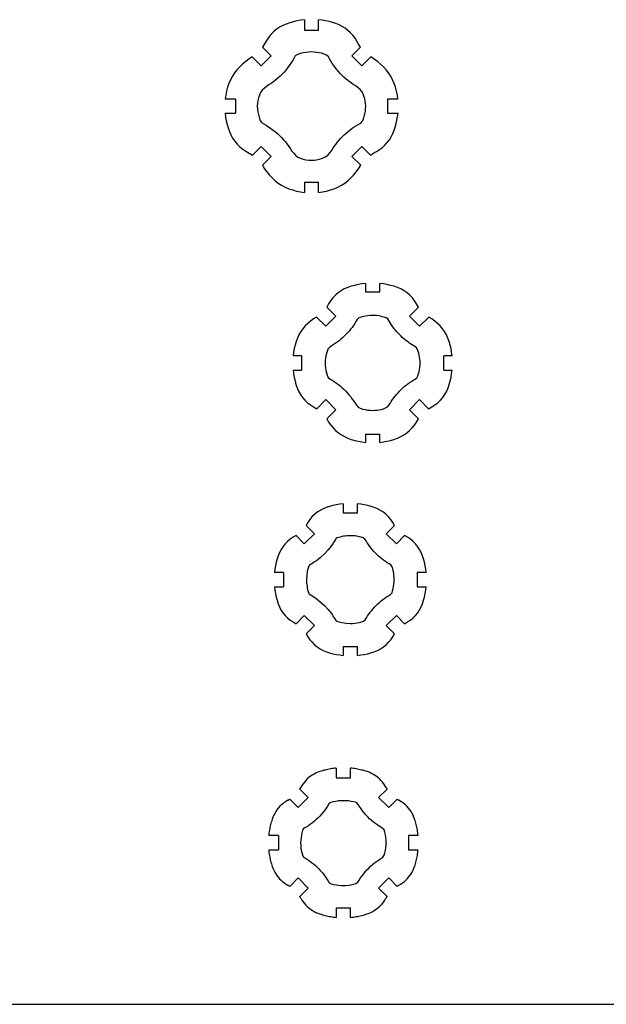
# Model space of a CAD drawing. Extents: x -203 to 90, y -279 to 286.
# Tile 3 of 7: x -57 to 17, y -279 to -156. Entities that reach past the tile are written whole.
import ezdxf

# ---------------------------------------------------------------- set-up
doc = ezdxf.new("R2010")
doc.units = 0
doc.header["$MEASUREMENT"] = 0
doc.layers.get('0').update_dxf_attribs({"linetype": 'CONTINUOUS'})

msp = doc.modelspace()

# ---------------------------------------------------------------- linework, layer by layer
for p, q in [((-24.33, -157.32), (-24.72, -157.58)), ((-23.92, -157.09), (-24.33, -157.32)), ((-23.49, -156.91), (-23.92, -157.09)), ((-23.04, -156.75), (-23.49, -156.91)), ((-22.59, -156.62), (-23.04, -156.75)), ((-22.13, -156.51), (-22.59, -156.62)), ((-21.67, -156.43), (-22.13, -156.51)), ((-21.21, -156.37), (-21.67, -156.43)), ((-21.21, -156.37), (-21.21, -157.68)), ((-18.99, -156.42), (-19.43, -156.37)), ((-19.43, -157.68), (-19.43, -156.37)), ((-18.56, -156.5), (-18.99, -156.42)), ((-18.13, -156.6), (-18.56, -156.5)), ((-17.71, -156.72), (-18.13, -156.6)), ((-17.29, -156.85), (-17.71, -156.72)), ((-16.88, -157.02), (-17.29, -156.85)), ((-16.49, -157.21), (-16.88, -157.02)), ((-16.12, -157.44), (-16.49, -157.21)), ((-15.76, -157.7), (-16.12, -157.44)), ((-25.71, -158.58), (-25.96, -158.98)), ((-25.41, -158.22), (-25.71, -158.58)), ((-25.08, -157.88), (-25.41, -158.22)), ((-24.72, -157.58), (-25.08, -157.88)), ((-21.21, -157.68), (-19.43, -157.68)), ((-15.44, -157.99), (-15.76, -157.7)), ((-15.14, -158.31), (-15.44, -157.99)), ((-14.87, -158.66), (-15.14, -158.31)), ((-14.64, -159.03), (-14.87, -158.66)), ((-26.19, -159.39), (-26.44, -159.79)), ((-25.34, -160.88), (-26.44, -159.79)), ((-25.96, -158.98), (-26.19, -159.39)), ((-14.19, -159.79), (-15.29, -160.88)), ((-14.43, -159.42), (-14.64, -159.03)), ((-14.19, -159.79), (-14.43, -159.42)), ((-27.72, -161.02), (-28.14, -161.3)), ((-27.72, -161.02), (-26.6, -162.14)), ((-26.6, -162.14), (-25.34, -160.88)), ((-22.54, -161.2), (-22.71, -161.51)), ((-22.35, -160.9), (-22.54, -161.2)), ((-22.05, -160.72), (-22.35, -160.9)), ((-21.71, -160.61), (-22.05, -160.72)), ((-21.37, -160.52), (-21.71, -160.61)), ((-21.02, -160.45), (-21.37, -160.52)), ((-20.67, -160.41), (-21.02, -160.45)), ((-20.32, -160.4), (-20.67, -160.41)), ((-20, -160.41), (-20.32, -160.4)), ((-19.68, -160.45), (-20, -160.41)), ((-19.36, -160.5), (-19.68, -160.45)), ((-19.05, -160.57), (-19.36, -160.5)), ((-18.74, -160.67), (-19.05, -160.57)), ((-18.45, -160.79), (-18.74, -160.67)), ((-18.21, -161), (-18.45, -160.79)), ((-18.05, -161.27), (-18.21, -161)), ((-15.29, -160.88), (-14.03, -162.14)), ((-14.03, -162.14), (-12.91, -161.02)), ((-12.49, -161.3), (-12.91, -161.02)), ((-29.29, -162.26), (-29.64, -162.62)), ((-28.92, -161.92), (-29.29, -162.26)), ((-28.54, -161.59), (-28.92, -161.92)), ((-28.14, -161.3), (-28.54, -161.59)), ((-23.3, -162.39), (-23.52, -162.67)), ((-23.1, -162.1), (-23.3, -162.39)), ((-22.9, -161.81), (-23.1, -162.1)), ((-22.71, -161.51), (-22.9, -161.81)), ((-17.89, -161.55), (-18.05, -161.27)), ((-17.72, -161.83), (-17.89, -161.55)), ((-17.54, -162.09), (-17.72, -161.83)), ((-17.36, -162.35), (-17.54, -162.09)), ((-17.16, -162.61), (-17.36, -162.35)), ((-12.09, -161.59), (-12.49, -161.3)), ((-11.71, -161.92), (-12.09, -161.59)), ((-11.34, -162.26), (-11.71, -161.92)), ((-11, -162.62), (-11.34, -162.26)), ((-30.21, -163.43), (-30.44, -163.88)), ((-29.95, -163.01), (-30.21, -163.43)), ((-29.64, -162.62), (-29.95, -163.01)), ((-24.51, -163.68), (-24.78, -163.9)), ((-24.25, -163.44), (-24.51, -163.68)), ((-24, -163.19), (-24.25, -163.44)), ((-23.75, -162.93), (-24, -163.19)), ((-23.52, -162.67), (-23.75, -162.93)), ((-16.95, -162.85), (-17.16, -162.61)), ((-16.73, -163.09), (-16.95, -162.85)), ((-16.51, -163.32), (-16.73, -163.09)), ((-16.28, -163.54), (-16.51, -163.32)), ((-16.04, -163.75), (-16.28, -163.54)), ((-10.68, -163.01), (-11, -162.62)), ((-10.42, -163.43), (-10.68, -163.01)), ((-10.19, -163.88), (-10.42, -163.43)), ((-30.8, -164.81), (-30.94, -165.3)), ((-30.63, -164.34), (-30.8, -164.81)), ((-30.44, -163.88), (-30.63, -164.34)), ((-25.94, -164.72), (-26.21, -164.94)), ((-25.64, -164.52), (-25.94, -164.72)), ((-25.35, -164.33), (-25.64, -164.52)), ((-25.06, -164.12), (-25.35, -164.33)), ((-24.78, -163.9), (-25.06, -164.12)), ((-15.79, -163.95), (-16.04, -163.75)), ((-15.54, -164.15), (-15.79, -163.95)), ((-15.27, -164.33), (-15.54, -164.15)), ((-15.01, -164.51), (-15.27, -164.33)), ((-14.74, -164.69), (-15.01, -164.51)), ((-14.49, -164.89), (-14.74, -164.69)), ((-14.25, -165.1), (-14.49, -164.89)), ((-10, -164.34), (-10.19, -163.88)), ((-9.83, -164.81), (-10, -164.34)), ((-9.69, -165.3), (-9.83, -164.81)), ((-31.04, -165.78), (-31.12, -166.28)), ((-30.94, -165.3), (-31.04, -165.78)), ((-26.94, -166.13), (-27.02, -166.47)), ((-26.82, -165.79), (-26.94, -166.13)), ((-26.68, -165.47), (-26.82, -165.79)), ((-26.47, -165.19), (-26.68, -165.47)), ((-26.21, -164.94), (-26.47, -165.19)), ((-14.03, -165.33), (-14.25, -165.1)), ((-13.88, -165.62), (-14.03, -165.33)), ((-13.76, -165.92), (-13.88, -165.62)), ((-13.67, -166.22), (-13.76, -165.92)), ((-9.59, -165.78), (-9.69, -165.3)), ((-9.52, -166.28), (-9.59, -165.78)), ((-29.8, -166.28), (-31.12, -166.28)), ((-29.8, -166.28), (-29.8, -168.06)), ((-27.07, -166.82), (-27.09, -167.17)), ((-27.09, -167.17), (-27.07, -167.53)), ((-27.02, -166.47), (-27.07, -166.82)), ((-13.6, -166.53), (-13.67, -166.22)), ((-13.56, -166.85), (-13.6, -166.53)), ((-13.55, -167.17), (-13.56, -166.85)), ((-13.56, -167.49), (-13.55, -167.17)), ((-10.83, -166.28), (-10.83, -168.06)), ((-9.52, -166.28), (-10.83, -166.28)), ((-31.12, -168.06), (-31.06, -168.53)), ((-31.12, -168.06), (-29.8, -168.06)), ((-31.06, -168.53), (-30.97, -168.99)), ((-27.07, -167.53), (-27.03, -167.88)), ((-27.03, -167.88), (-26.96, -168.22)), ((-26.96, -168.22), (-26.87, -168.57)), ((-26.87, -168.57), (-26.76, -168.9)), ((-13.82, -168.74), (-13.72, -168.44)), ((-13.72, -168.44), (-13.65, -168.13)), ((-13.65, -168.13), (-13.59, -167.81)), ((-13.59, -167.81), (-13.56, -167.49)), ((-10.83, -168.06), (-9.51, -168.06)), ((-9.65, -168.93), (-9.57, -168.5)), ((-9.57, -168.5), (-9.51, -168.06)), ((-30.97, -168.99), (-30.86, -169.45)), ((-30.86, -169.45), (-30.73, -169.9)), ((-26.76, -168.9), (-26.58, -169.2)), ((-26.58, -169.2), (-26.29, -169.4)), ((-26.29, -169.4), (-25.98, -169.57)), ((-25.98, -169.57), (-25.68, -169.75)), ((-25.68, -169.75), (-25.38, -169.95)), ((-15.24, -169.94), (-14.97, -169.77)), ((-14.97, -169.77), (-14.7, -169.6)), ((-14.7, -169.6), (-14.42, -169.44)), ((-14.42, -169.44), (-14.14, -169.28)), ((-14.14, -169.28), (-13.93, -169.04)), ((-13.93, -169.04), (-13.82, -168.74)), ((-10, -170.19), (-9.86, -169.78)), ((-9.86, -169.78), (-9.74, -169.35)), ((-9.74, -169.35), (-9.65, -168.93)), ((-30.73, -169.9), (-30.58, -170.34)), ((-30.58, -170.34), (-30.39, -170.77)), ((-30.39, -170.77), (-30.17, -171.18)), ((-25.38, -169.95), (-25.1, -170.16)), ((-25.1, -170.16), (-24.82, -170.38)), ((-24.82, -170.38), (-24.55, -170.61)), ((-24.55, -170.61), (-24.3, -170.85)), ((-24.3, -170.85), (-24.05, -171.1)), ((-16.68, -171.21), (-16.46, -170.98)), ((-16.46, -170.98), (-16.23, -170.75)), ((-16.23, -170.75), (-16, -170.54)), ((-16, -170.54), (-15.75, -170.33)), ((-15.75, -170.33), (-15.5, -170.13)), ((-15.5, -170.13), (-15.24, -169.94)), ((-10.58, -171.37), (-10.36, -170.99)), ((-10.36, -170.99), (-10.16, -170.6)), ((-10.16, -170.6), (-10, -170.19)), ((-30.17, -171.18), (-29.9, -171.57)), ((-29.9, -171.57), (-29.6, -171.93)), ((-29.6, -171.93), (-29.27, -172.26)), ((-29.27, -172.26), (-28.9, -172.56)), ((-26.6, -172.2), (-27.7, -173.29)), ((-26.6, -172.2), (-25.34, -173.46)), ((-24.05, -171.1), (-23.81, -171.37)), ((-23.81, -171.37), (-23.58, -171.64)), ((-23.58, -171.64), (-23.36, -171.91)), ((-23.36, -171.91), (-23.16, -172.2)), ((-23.16, -172.2), (-22.96, -172.5)), ((-17.65, -172.48), (-17.48, -172.21)), ((-17.48, -172.21), (-17.29, -171.95)), ((-17.29, -171.95), (-17.1, -171.7)), ((-17.1, -171.7), (-16.89, -171.45)), ((-16.89, -171.45), (-16.68, -171.21)), ((-14.03, -172.2), (-15.29, -173.46)), ((-12.93, -173.29), (-14.03, -172.2)), ((-11.46, -172.35), (-11.14, -172.05)), ((-11.14, -172.05), (-10.85, -171.72)), ((-10.85, -171.72), (-10.58, -171.37)), ((-28.9, -172.56), (-28.51, -172.81)), ((-28.51, -172.81), (-28.1, -173.04)), ((-28.1, -173.04), (-27.7, -173.29)), ((-26.46, -174.57), (-25.34, -173.46)), ((-22.96, -172.5), (-22.77, -172.79)), ((-22.77, -172.79), (-22.54, -173.07)), ((-22.54, -173.07), (-22.3, -173.32)), ((-22.3, -173.32), (-22.02, -173.54)), ((-18.76, -173.6), (-18.48, -173.46)), ((-18.48, -173.46), (-18.25, -173.24)), ((-18.25, -173.24), (-18.03, -173)), ((-18.03, -173), (-17.83, -172.75)), ((-17.83, -172.75), (-17.65, -172.48)), ((-15.29, -173.46), (-14.17, -174.57)), ((-12.93, -173.29), (-12.56, -173.06)), ((-12.56, -173.06), (-12.18, -172.85)), ((-12.18, -172.85), (-11.81, -172.61)), ((-11.81, -172.61), (-11.46, -172.35)), ((-26.46, -174.57), (-26.19, -174.99)), ((-22.02, -173.54), (-21.7, -173.68)), ((-21.7, -173.68), (-21.36, -173.79)), ((-21.36, -173.79), (-21.02, -173.87)), ((-21.02, -173.87), (-20.67, -173.92)), ((-20.67, -173.92), (-20.32, -173.94)), ((-20.32, -173.94), (-20, -173.93)), ((-20, -173.93), (-19.68, -173.89)), ((-19.68, -173.89), (-19.37, -173.82)), ((-19.37, -173.82), (-19.06, -173.72)), ((-19.06, -173.72), (-18.76, -173.6)), ((-14.44, -174.99), (-14.17, -174.57)), ((-26.19, -174.99), (-25.89, -175.4)), ((-25.89, -175.4), (-25.57, -175.78)), ((-25.57, -175.78), (-25.23, -176.14)), ((-15.4, -176.14), (-15.06, -175.78)), ((-15.06, -175.78), (-14.74, -175.4)), ((-14.74, -175.4), (-14.44, -174.99)), ((-25.23, -176.14), (-24.87, -176.49)), ((-24.87, -176.49), (-24.47, -176.8)), ((-24.47, -176.8), (-24.05, -177.07)), ((-24.05, -177.07), (-23.6, -177.29)), ((-21.21, -176.66), (-21.21, -177.97)), ((-21.21, -176.66), (-19.43, -176.66)), ((-19.43, -177.97), (-19.43, -176.66)), ((-17.03, -177.29), (-16.58, -177.07)), ((-16.58, -177.07), (-16.16, -176.8)), ((-16.16, -176.8), (-15.77, -176.49)), ((-15.77, -176.49), (-15.4, -176.14)), ((-23.6, -177.29), (-23.14, -177.49)), ((-23.14, -177.49), (-22.67, -177.65)), ((-22.67, -177.65), (-22.19, -177.79)), ((-22.19, -177.79), (-21.7, -177.9)), ((-21.7, -177.9), (-21.21, -177.97)), ((-19.43, -177.97), (-18.93, -177.9)), ((-18.93, -177.9), (-18.44, -177.79)), ((-18.44, -177.79), (-17.96, -177.65)), ((-17.96, -177.65), (-17.49, -177.49)), ((-17.49, -177.49), (-17.03, -177.29)), ((-14.48, -189.47), (-14.93, -189.57)), ((-14.03, -189.39), (-14.48, -189.47)), ((-13.57, -189.33), (-14.03, -189.39)), ((-13.57, -189.33), (-13.57, -190.37)), ((-11.34, -189.39), (-11.79, -189.33)), ((-11.79, -190.37), (-11.79, -189.33)), ((-10.89, -189.47), (-11.34, -189.39)), ((-10.44, -189.57), (-10.89, -189.47)), ((-17, -190.5), (-17.34, -190.8)), ((-16.62, -190.24), (-17, -190.5)), ((-16.22, -190.02), (-16.62, -190.24)), ((-15.8, -189.84), (-16.22, -190.02)), ((-15.37, -189.69), (-15.8, -189.84)), ((-14.93, -189.57), (-15.37, -189.69)), ((-13.57, -190.37), (-11.79, -190.37)), ((-10, -189.69), (-10.44, -189.57)), ((-9.56, -189.84), (-10, -189.69)), ((-9.14, -190.02), (-9.56, -189.84)), ((-8.74, -190.24), (-9.14, -190.02)), ((-8.37, -190.5), (-8.74, -190.24)), ((-8.02, -190.8), (-8.37, -190.5)), ((-18.18, -191.89), (-18.41, -192.28)), ((-17.94, -191.5), (-18.18, -191.89)), ((-17.66, -191.13), (-17.94, -191.5)), ((-17.34, -190.8), (-17.66, -191.13)), ((-7.71, -191.13), (-8.02, -190.8)), ((-7.43, -191.5), (-7.71, -191.13)), ((-7.19, -191.89), (-7.43, -191.5)), ((-6.95, -192.28), (-7.19, -191.89)), ((-17.28, -193.41), (-18.41, -192.28)), ((-6.95, -192.28), (-8.09, -193.41)), ((-20.79, -194.32), (-21.11, -194.64)), ((-20.44, -194.03), (-20.79, -194.32)), ((-20.07, -193.77), (-20.44, -194.03)), ((-19.68, -193.53), (-20.07, -193.77)), ((-19.68, -193.53), (-18.54, -194.67)), ((-18.54, -194.67), (-17.28, -193.41)), ((-14.92, -194.33), (-15.08, -194.58)), ((-14.77, -194.08), (-14.92, -194.33)), ((-14.63, -193.83), (-14.77, -194.08)), ((-14.41, -193.64), (-14.63, -193.83)), ((-14.13, -193.55), (-14.41, -193.64)), ((-13.84, -193.47), (-14.13, -193.55)), ((-13.56, -193.41), (-13.84, -193.47)), ((-13.27, -193.37), (-13.56, -193.41)), ((-12.98, -193.34), (-13.27, -193.37)), ((-12.68, -193.33), (-12.98, -193.34)), ((-12.44, -193.34), (-12.68, -193.33)), ((-12.19, -193.36), (-12.44, -193.34)), ((-11.95, -193.39), (-12.19, -193.36)), ((-11.71, -193.43), (-11.95, -193.39)), ((-11.47, -193.49), (-11.71, -193.43)), ((-11.23, -193.55), (-11.47, -193.49)), ((-11, -193.63), (-11.23, -193.55)), ((-10.79, -193.75), (-11, -193.63)), ((-10.66, -193.97), (-10.79, -193.75)), ((-10.54, -194.18), (-10.66, -193.97)), ((-10.41, -194.39), (-10.54, -194.18)), ((-10.27, -194.59), (-10.41, -194.39)), ((-8.09, -193.41), (-6.83, -194.67)), ((-6.83, -194.67), (-5.68, -193.53)), ((-5.3, -193.77), (-5.68, -193.53)), ((-4.92, -194.03), (-5.3, -193.77)), ((-4.58, -194.32), (-4.92, -194.03)), ((-4.25, -194.64), (-4.58, -194.32)), ((-21.67, -195.36), (-21.9, -195.76)), ((-21.41, -194.99), (-21.67, -195.36)), ((-21.11, -194.64), (-21.41, -194.99)), ((-15.81, -195.5), (-16.01, -195.71)), ((-15.61, -195.28), (-15.81, -195.5)), ((-15.43, -195.05), (-15.61, -195.28)), ((-15.25, -194.82), (-15.43, -195.05)), ((-15.08, -194.58), (-15.25, -194.82)), ((-10.13, -194.79), (-10.27, -194.59)), ((-9.99, -194.99), (-10.13, -194.79)), ((-9.83, -195.18), (-9.99, -194.99)), ((-9.67, -195.37), (-9.83, -195.18)), ((-9.51, -195.55), (-9.67, -195.37)), ((-9.34, -195.73), (-9.51, -195.55)), ((-3.95, -194.99), (-4.25, -194.64)), ((-3.69, -195.36), (-3.95, -194.99)), ((-3.47, -195.76), (-3.69, -195.36)), ((-22.23, -196.6), (-22.37, -197.04)), ((-22.08, -196.17), (-22.23, -196.6)), ((-21.9, -195.76), (-22.08, -196.17)), ((-17.36, -196.84), (-17.6, -197)), ((-17.12, -196.67), (-17.36, -196.84)), ((-16.88, -196.5), (-17.12, -196.67)), ((-16.65, -196.31), (-16.88, -196.5)), ((-16.43, -196.12), (-16.65, -196.31)), ((-16.22, -195.92), (-16.43, -196.12)), ((-16.01, -195.71), (-16.22, -195.92)), ((-9.17, -195.9), (-9.34, -195.73)), ((-8.99, -196.07), (-9.17, -195.9)), ((-8.8, -196.24), (-8.99, -196.07)), ((-8.61, -196.39), (-8.8, -196.24)), ((-8.42, -196.54), (-8.61, -196.39)), ((-8.22, -196.69), (-8.42, -196.54)), ((-8.02, -196.83), (-8.22, -196.69)), ((-7.82, -196.97), (-8.02, -196.83)), ((-3.28, -196.17), (-3.47, -195.76)), ((-3.13, -196.6), (-3.28, -196.17)), ((-3, -197.04), (-3.13, -196.6)), ((-22.56, -197.93), (-22.62, -198.38)), ((-22.47, -197.48), (-22.56, -197.93)), ((-22.37, -197.04), (-22.47, -197.48)), ((-18.46, -198.11), (-18.53, -198.4)), ((-18.38, -197.83), (-18.46, -198.11)), ((-18.27, -197.56), (-18.38, -197.83)), ((-18.09, -197.33), (-18.27, -197.56)), ((-17.85, -197.16), (-18.09, -197.33)), ((-17.6, -197), (-17.85, -197.16)), ((-7.6, -197.09), (-7.82, -196.97)), ((-7.4, -197.23), (-7.6, -197.09)), ((-7.22, -197.39), (-7.4, -197.23)), ((-7.07, -197.59), (-7.22, -197.39)), ((-6.99, -197.82), (-7.07, -197.59)), ((-6.92, -198.06), (-6.99, -197.82)), ((-6.86, -198.3), (-6.92, -198.06)), ((-2.89, -197.48), (-3, -197.04)), ((-2.81, -197.93), (-2.89, -197.48)), ((-2.75, -198.38), (-2.81, -197.93)), ((-21.58, -198.38), (-22.62, -198.38)), ((-21.58, -198.38), (-21.58, -200.16)), ((-18.6, -198.98), (-18.62, -199.27)), ((-18.62, -199.27), (-18.61, -199.58)), ((-18.58, -198.69), (-18.6, -198.98)), ((-18.53, -198.4), (-18.58, -198.69)), ((-6.81, -198.54), (-6.86, -198.3)), ((-6.77, -198.78), (-6.81, -198.54)), ((-6.76, -199.02), (-6.77, -198.78)), ((-6.75, -199.27), (-6.76, -199.02)), ((-6.76, -199.55), (-6.75, -199.27)), ((-3.79, -200.16), (-3.79, -198.38)), ((-2.75, -198.38), (-3.79, -198.38)), ((-22.62, -200.16), (-21.58, -200.16)), ((-22.62, -200.16), (-22.56, -200.61)), ((-18.61, -199.58), (-18.58, -199.9)), ((-18.58, -199.9), (-18.53, -200.21)), ((-18.53, -200.21), (-18.46, -200.51)), ((-18.46, -200.51), (-18.37, -200.81)), ((-6.94, -200.63), (-6.87, -200.36)), ((-6.87, -200.36), (-6.82, -200.09)), ((-6.82, -200.09), (-6.78, -199.82)), ((-6.78, -199.82), (-6.76, -199.55)), ((-3.79, -200.16), (-2.74, -200.16)), ((-2.81, -200.61), (-2.74, -200.16)), ((-22.56, -200.61), (-22.48, -201.07)), ((-22.48, -201.07), (-22.38, -201.51)), ((-22.38, -201.51), (-22.26, -201.95)), ((-18.37, -200.81), (-18.25, -201.1)), ((-18.25, -201.1), (-18, -201.28)), ((-18, -201.28), (-17.73, -201.44)), ((-17.73, -201.44), (-17.47, -201.61)), ((-17.47, -201.61), (-17.21, -201.79)), ((-17.21, -201.79), (-16.96, -201.97)), ((-8.3, -201.89), (-8.07, -201.72)), ((-8.07, -201.72), (-7.84, -201.57)), ((-7.84, -201.57), (-7.61, -201.43)), ((-7.61, -201.43), (-7.37, -201.29)), ((-7.37, -201.29), (-7.14, -201.14)), ((-7.14, -201.14), (-7.02, -200.89)), ((-7.02, -200.89), (-6.94, -200.63)), ((-3.1, -201.95), (-2.98, -201.51)), ((-2.98, -201.51), (-2.88, -201.07)), ((-2.88, -201.07), (-2.81, -200.61)), ((-22.26, -201.95), (-22.11, -202.39)), ((-22.11, -202.39), (-21.93, -202.81)), ((-21.93, -202.81), (-21.71, -203.21)), ((-16.96, -201.97), (-16.71, -202.17)), ((-16.71, -202.17), (-16.47, -202.37)), ((-16.47, -202.37), (-16.25, -202.59)), ((-16.25, -202.59), (-16.02, -202.81)), ((-16.02, -202.81), (-15.81, -203.04)), ((-15.81, -203.04), (-15.61, -203.28)), ((-9.7, -203.21), (-9.51, -203)), ((-9.51, -203), (-9.33, -202.8)), ((-9.33, -202.8), (-9.13, -202.6)), ((-9.13, -202.6), (-8.93, -202.41)), ((-8.93, -202.41), (-8.73, -202.23)), ((-8.73, -202.23), (-8.51, -202.05)), ((-8.51, -202.05), (-8.3, -201.89)), ((-3.65, -203.21), (-3.43, -202.81)), ((-3.43, -202.81), (-3.25, -202.39)), ((-3.25, -202.39), (-3.1, -201.95)), ((-21.71, -203.21), (-21.45, -203.58)), ((-21.45, -203.58), (-21.15, -203.93)), ((-21.15, -203.93), (-20.82, -204.25)), ((-20.82, -204.25), (-20.45, -204.52)), ((-18.54, -203.86), (-19.67, -205)), ((-18.54, -203.86), (-17.28, -205.12)), ((-15.61, -203.28), (-15.41, -203.52)), ((-15.41, -203.52), (-15.23, -203.78)), ((-15.23, -203.78), (-15.05, -204.04)), ((-15.05, -204.04), (-14.88, -204.3)), ((-10.49, -204.33), (-10.35, -204.09)), ((-10.35, -204.09), (-10.2, -203.86)), ((-10.2, -203.86), (-10.04, -203.64)), ((-10.04, -203.64), (-9.87, -203.42)), ((-9.87, -203.42), (-9.7, -203.21)), ((-6.83, -203.86), (-8.09, -205.12)), ((-5.69, -205), (-6.83, -203.86)), ((-4.91, -204.52), (-4.55, -204.25)), ((-4.55, -204.25), (-4.21, -203.93)), ((-4.21, -203.93), (-3.91, -203.58)), ((-3.91, -203.58), (-3.65, -203.21)), ((-20.45, -204.52), (-20.06, -204.76)), ((-20.06, -204.76), (-19.67, -205)), ((-18.42, -206.27), (-17.28, -205.12)), ((-14.88, -204.3), (-14.71, -204.56)), ((-14.71, -204.56), (-14.5, -204.79)), ((-14.5, -204.79), (-14.22, -204.93)), ((-14.22, -204.93), (-13.92, -205.03)), ((-13.92, -205.03), (-13.62, -205.1)), ((-13.62, -205.1), (-13.31, -205.16)), ((-13.31, -205.16), (-13, -205.19)), ((-13, -205.19), (-12.68, -205.2)), ((-12.68, -205.2), (-12.41, -205.19)), ((-12.41, -205.19), (-12.13, -205.17)), ((-12.13, -205.17), (-11.86, -205.13)), ((-11.86, -205.13), (-11.59, -205.07)), ((-11.59, -205.07), (-11.32, -205)), ((-11.32, -205), (-11.07, -204.9)), ((-11.07, -204.9), (-10.83, -204.76)), ((-10.83, -204.76), (-10.65, -204.56)), ((-10.65, -204.56), (-10.49, -204.33)), ((-8.09, -205.12), (-6.94, -206.27)), ((-5.69, -205), (-5.3, -204.77)), ((-5.3, -204.77), (-4.91, -204.52)), ((-18.42, -206.27), (-18.18, -206.66)), ((-18.18, -206.66), (-17.92, -207.03)), ((-7.45, -207.03), (-7.18, -206.66)), ((-7.18, -206.66), (-6.94, -206.27)), ((-17.92, -207.03), (-17.63, -207.38)), ((-17.63, -207.38), (-17.31, -207.7)), ((-17.31, -207.7), (-16.96, -208)), ((-8.4, -208), (-8.06, -207.7)), ((-8.06, -207.7), (-7.74, -207.38)), ((-7.74, -207.38), (-7.45, -207.03)), ((-16.96, -208), (-16.59, -208.26)), ((-16.59, -208.26), (-16.19, -208.48)), ((-16.19, -208.48), (-15.78, -208.67)), ((-15.78, -208.67), (-15.35, -208.82)), ((-15.35, -208.82), (-14.91, -208.95)), ((-14.91, -208.95), (-14.47, -209.06)), ((-14.47, -209.06), (-14.02, -209.15)), ((-14.02, -209.15), (-13.57, -209.21)), ((-13.57, -208.16), (-13.57, -209.21)), ((-13.57, -208.16), (-11.79, -208.16)), ((-11.79, -209.21), (-11.79, -208.16)), ((-11.79, -209.21), (-11.34, -209.15)), ((-11.34, -209.15), (-10.89, -209.06)), ((-10.89, -209.06), (-10.45, -208.95)), ((-10.45, -208.95), (-10.02, -208.82)), ((-10.02, -208.82), (-9.59, -208.67)), ((-9.59, -208.67), (-9.17, -208.48)), ((-9.17, -208.48), (-8.77, -208.26)), ((-8.77, -208.26), (-8.4, -208)), ((-19.25, -217.7), (-19.61, -217.94)), ((-18.87, -217.5), (-19.25, -217.7)), ((-18.47, -217.34), (-18.87, -217.5)), ((-18.06, -217.21), (-18.47, -217.34)), ((-17.64, -217.1), (-18.06, -217.21)), ((-17.22, -217.01), (-17.64, -217.1)), ((-16.79, -216.94), (-17.22, -217.01)), ((-16.36, -216.88), (-16.79, -216.94)), ((-16.36, -216.88), (-16.36, -218.01)), ((-14.15, -216.94), (-14.58, -216.88)), ((-14.58, -218.01), (-14.58, -216.88)), ((-13.72, -217.01), (-14.15, -216.94)), ((-13.3, -217.1), (-13.72, -217.01)), ((-12.88, -217.21), (-13.3, -217.1)), ((-12.47, -217.34), (-12.88, -217.21)), ((-12.07, -217.5), (-12.47, -217.34)), ((-11.69, -217.7), (-12.07, -217.5)), ((-11.33, -217.94), (-11.69, -217.7)), ((-20.53, -218.85), (-20.77, -219.21)), ((-20.26, -218.51), (-20.53, -218.85)), ((-19.95, -218.21), (-20.26, -218.51)), ((-19.61, -217.94), (-19.95, -218.21)), ((-16.36, -218.01), (-14.58, -218.01)), ((-10.99, -218.21), (-11.33, -217.94)), ((-10.68, -218.51), (-10.99, -218.21)), ((-10.41, -218.85), (-10.68, -218.51)), ((-10.17, -219.21), (-10.41, -218.85)), ((-20.77, -219.21), (-20.99, -219.58)), ((-19.96, -220.61), (-20.99, -219.58)), ((-9.95, -219.58), (-10.98, -220.61)), ((-9.95, -219.58), (-10.17, -219.21)), ((-22.98, -221.3), (-23.31, -221.58)), ((-22.62, -221.06), (-22.98, -221.3)), ((-22.25, -220.84), (-22.62, -221.06)), ((-22.25, -220.84), (-21.22, -221.87)), ((-21.22, -221.87), (-19.96, -220.61)), ((-17.4, -221.45), (-17.79, -222.05)), ((-17.34, -221.34), (-17.4, -221.45)), ((-17.27, -221.23), (-17.34, -221.34)), ((-17.22, -221.18), (-17.27, -221.23)), ((-17.19, -221.17), (-17.22, -221.18)), ((-17.18, -221.16), (-17.19, -221.17)), ((-17.17, -221.16), (-17.18, -221.16)), ((-17.16, -221.16), (-17.17, -221.16)), ((-16.95, -221.09), (-17.16, -221.15)), ((-17.16, -221.15), (-17.16, -221.16)), ((-17.16, -221.15), (-17.16, -221.15)), ((-17.16, -221.15), (-17.16, -221.15)), ((-16.74, -221.03), (-16.95, -221.09)), ((-16.52, -220.98), (-16.74, -221.03)), ((-16.31, -220.94), (-16.52, -220.98)), ((-16.1, -220.91), (-16.31, -220.94)), ((-15.89, -220.89), (-16.1, -220.91)), ((-15.68, -220.88), (-15.89, -220.89)), ((-15.47, -220.88), (-15.68, -220.88)), ((-15.2, -220.88), (-15.47, -220.88)), ((-14.92, -220.9), (-15.2, -220.88)), ((-14.65, -220.94), (-14.92, -220.9)), ((-14.38, -220.99), (-14.65, -220.94)), ((-14.12, -221.05), (-14.38, -220.99)), ((-13.86, -221.13), (-14.12, -221.05)), ((-13.64, -221.28), (-13.86, -221.13)), ((-13.5, -221.51), (-13.64, -221.28)), ((-13.36, -221.75), (-13.5, -221.51)), ((-9.72, -221.87), (-10.98, -220.61)), ((-9.72, -221.87), (-8.69, -220.84)), ((-8.32, -221.06), (-8.69, -220.84)), ((-7.96, -221.3), (-8.32, -221.06)), ((-7.63, -221.58), (-7.96, -221.3)), ((-24.12, -222.58), (-24.32, -222.96)), ((-23.88, -222.22), (-24.12, -222.58)), ((-23.61, -221.89), (-23.88, -222.22)), ((-23.31, -221.58), (-23.61, -221.89)), ((-18.22, -222.61), (-18.7, -223.13)), ((-17.79, -222.05), (-18.22, -222.61)), ((-13.21, -221.97), (-13.36, -221.75)), ((-13.05, -222.2), (-13.21, -221.97)), ((-12.88, -222.41), (-13.05, -222.2)), ((-12.71, -222.62), (-12.88, -222.41)), ((-12.53, -222.83), (-12.71, -222.62)), ((-7.33, -221.89), (-7.63, -221.58)), ((-7.06, -222.22), (-7.33, -221.89)), ((-6.82, -222.58), (-7.06, -222.22)), ((-6.62, -222.96), (-6.82, -222.58)), ((-24.61, -223.77), (-24.73, -224.19)), ((-24.48, -223.36), (-24.61, -223.77)), ((-24.32, -222.96), (-24.48, -223.36)), ((-19.19, -223.58), (-19.71, -223.99)), ((-18.7, -223.13), (-19.19, -223.58)), ((-12.34, -223.03), (-12.53, -222.83)), ((-12.15, -223.22), (-12.34, -223.03)), ((-11.95, -223.41), (-12.15, -223.22)), ((-11.74, -223.59), (-11.95, -223.41)), ((-11.53, -223.76), (-11.74, -223.59)), ((-11.31, -223.93), (-11.53, -223.76)), ((-11.09, -224.09), (-11.31, -223.93)), ((-6.46, -223.36), (-6.62, -222.96)), ((-6.33, -223.77), (-6.46, -223.36)), ((-6.21, -224.19), (-6.33, -223.77)), ((-24.89, -225.04), (-24.94, -225.47)), ((-24.82, -224.61), (-24.89, -225.04)), ((-24.73, -224.19), (-24.82, -224.61)), ((-20.78, -225.05), (-20.84, -225.31)), ((-20.71, -224.8), (-20.78, -225.05)), ((-20.7, -224.76), (-20.71, -224.8)), ((-20.69, -224.75), (-20.7, -224.76)), ((-20.68, -224.71), (-20.69, -224.75)), ((-20.66, -224.67), (-20.68, -224.71)), ((-20.63, -224.61), (-20.66, -224.67)), ((-20.59, -224.56), (-20.63, -224.61)), ((-20.37, -224.42), (-20.59, -224.56)), ((-20.15, -224.28), (-20.37, -224.42)), ((-19.93, -224.14), (-20.15, -224.28)), ((-19.71, -223.99), (-19.93, -224.14)), ((-10.86, -224.24), (-11.09, -224.09)), ((-10.63, -224.38), (-10.86, -224.24)), ((-10.4, -224.52), (-10.63, -224.38)), ((-10.24, -224.74), (-10.4, -224.52)), ((-10.17, -225.01), (-10.24, -224.74)), ((-10.1, -225.27), (-10.17, -225.01)), ((-6.12, -224.61), (-6.21, -224.19)), ((-6.05, -225.04), (-6.12, -224.61)), ((-6, -225.47), (-6.05, -225.04)), ((-23.81, -225.47), (-24.94, -225.47)), ((-23.81, -225.47), (-23.81, -227.25)), ((-20.92, -225.83), (-20.95, -226.36)), ((-20.95, -226.36), (-20.95, -226.57)), ((-20.84, -225.31), (-20.92, -225.83)), ((-10.05, -225.54), (-10.1, -225.27)), ((-10.02, -225.81), (-10.05, -225.54)), ((-10, -226.08), (-10.02, -225.81)), ((-9.99, -226.36), (-10, -226.08)), ((-10, -226.64), (-9.99, -226.36)), ((-6, -225.47), (-7.13, -225.47)), ((-7.13, -225.47), (-7.13, -227.25)), ((-24.94, -227.25), (-23.81, -227.25)), ((-24.94, -227.25), (-24.89, -227.68)), ((-24.89, -227.68), (-24.82, -228.1)), ((-20.95, -226.57), (-20.94, -226.78)), ((-20.94, -226.78), (-20.91, -226.99)), ((-20.91, -226.99), (-20.88, -227.2)), ((-20.88, -227.2), (-20.85, -227.41)), ((-20.85, -227.41), (-20.8, -227.62)), ((-20.8, -227.62), (-20.74, -227.84)), ((-10.18, -227.75), (-10.11, -227.48)), ((-10.11, -227.48), (-10.06, -227.2)), ((-10.06, -227.2), (-10.02, -226.92)), ((-10.02, -226.92), (-10, -226.64)), ((-7.13, -227.25), (-6, -227.25)), ((-6.12, -228.1), (-6.05, -227.68)), ((-6.05, -227.68), (-6, -227.25)), ((-24.82, -228.1), (-24.73, -228.53)), ((-24.73, -228.53), (-24.62, -228.94)), ((-20.74, -227.84), (-20.67, -228.05)), ((-20.67, -228.05), (-20.67, -228.06)), ((-20.67, -228.05), (-20.67, -228.05)), ((-20.67, -228.05), (-20.67, -228.05)), ((-20.67, -228.05), (-20.67, -228.05)), ((-20.67, -228.06), (-20.66, -228.08)), ((-20.67, -228.06), (-20.67, -228.06)), ((-20.66, -228.08), (-20.64, -228.11)), ((-20.64, -228.11), (-20.6, -228.16)), ((-20.6, -228.16), (-20.49, -228.23)), ((-20.49, -228.23), (-20.37, -228.29)), ((-20.37, -228.29), (-19.78, -228.67)), ((-19.78, -228.67), (-19.22, -229.11)), ((-11.61, -229.02), (-11.39, -228.84)), ((-11.39, -228.84), (-11.16, -228.67)), ((-11.16, -228.67), (-10.93, -228.51)), ((-10.93, -228.51), (-10.69, -228.36)), ((-10.69, -228.36), (-10.44, -228.22)), ((-10.44, -228.22), (-10.26, -228.02)), ((-10.26, -228.02), (-10.18, -227.75)), ((-6.32, -228.94), (-6.21, -228.53)), ((-6.21, -228.53), (-6.12, -228.1)), ((-24.62, -228.94), (-24.49, -229.36)), ((-24.49, -229.36), (-24.33, -229.76)), ((-24.33, -229.76), (-24.13, -230.14)), ((-24.13, -230.14), (-23.89, -230.5)), ((-19.22, -229.11), (-18.7, -229.58)), ((-18.7, -229.58), (-18.25, -230.07)), ((-18.25, -230.07), (-17.84, -230.6)), ((-12.8, -230.21), (-12.62, -230)), ((-12.62, -230), (-12.43, -229.79)), ((-12.43, -229.79), (-12.24, -229.58)), ((-12.24, -229.58), (-12.03, -229.39)), ((-12.03, -229.39), (-11.83, -229.2)), ((-11.83, -229.2), (-11.61, -229.02)), ((-7.05, -230.5), (-6.81, -230.14)), ((-6.81, -230.14), (-6.61, -229.76)), ((-6.61, -229.76), (-6.45, -229.36)), ((-6.45, -229.36), (-6.32, -228.94)), ((-23.89, -230.5), (-23.62, -230.84)), ((-23.62, -230.84), (-23.31, -231.14)), ((-23.31, -231.14), (-22.98, -231.42)), ((-21.22, -230.84), (-22.25, -231.87)), ((-21.22, -230.84), (-19.96, -232.1)), ((-17.84, -230.6), (-17.69, -230.81)), ((-17.69, -230.81), (-17.55, -231.03)), ((-17.55, -231.03), (-17.41, -231.26)), ((-17.41, -231.26), (-17.27, -231.48)), ((-13.6, -231.38), (-13.46, -231.13)), ((-13.46, -231.13), (-13.31, -230.89)), ((-13.31, -230.89), (-13.15, -230.66)), ((-13.15, -230.66), (-12.98, -230.43)), ((-12.98, -230.43), (-12.8, -230.21)), ((-10.98, -232.1), (-9.72, -230.84)), ((-8.69, -231.87), (-9.72, -230.84)), ((-7.96, -231.42), (-7.63, -231.14)), ((-7.63, -231.14), (-7.32, -230.84)), ((-7.32, -230.84), (-7.05, -230.5)), ((-22.98, -231.42), (-22.62, -231.65)), ((-22.62, -231.65), (-22.25, -231.87)), ((-20.99, -233.14), (-19.96, -232.1)), ((-17.27, -231.48), (-17.22, -231.52)), ((-17.22, -231.52), (-17.16, -231.55)), ((-17.16, -231.55), (-17.1, -231.57)), ((-17.09, -231.57), (-17.1, -231.57)), ((-17.09, -231.57), (-17.08, -231.58)), ((-17.08, -231.58), (-17.06, -231.58)), ((-17.06, -231.58), (-17.03, -231.59)), ((-17.03, -231.59), (-16.52, -231.73)), ((-16.52, -231.73), (-16, -231.81)), ((-16, -231.81), (-15.47, -231.84)), ((-15.47, -231.84), (-15.19, -231.83)), ((-15.19, -231.83), (-14.91, -231.81)), ((-14.91, -231.81), (-14.63, -231.77)), ((-14.63, -231.77), (-14.35, -231.71)), ((-14.35, -231.71), (-14.08, -231.64)), ((-14.08, -231.64), (-13.81, -231.56)), ((-13.81, -231.56), (-13.6, -231.38)), ((-10.98, -232.1), (-9.95, -233.14)), ((-8.69, -231.87), (-8.32, -231.65)), ((-8.32, -231.65), (-7.96, -231.42)), ((-20.99, -233.14), (-20.77, -233.51)), ((-20.77, -233.51), (-20.52, -233.86)), ((-10.42, -233.86), (-10.17, -233.51)), ((-10.17, -233.51), (-9.95, -233.14)), ((-20.52, -233.86), (-20.25, -234.19)), ((-20.25, -234.19), (-19.94, -234.5)), ((-19.94, -234.5), (-19.61, -234.77)), ((-19.61, -234.77), (-19.25, -235.01)), ((-19.25, -235.01), (-18.86, -235.21)), ((-16.36, -234.7), (-16.36, -235.83)), ((-16.36, -234.7), (-14.58, -234.7)), ((-14.58, -235.83), (-14.58, -234.7)), ((-12.08, -235.21), (-11.69, -235.01)), ((-11.69, -235.01), (-11.33, -234.77)), ((-11.33, -234.77), (-11, -234.5)), ((-11, -234.5), (-10.69, -234.19)), ((-10.69, -234.19), (-10.42, -233.86)), ((-18.86, -235.21), (-18.46, -235.37)), ((-18.46, -235.37), (-18.05, -235.5)), ((-18.05, -235.5), (-17.64, -235.61)), ((-17.64, -235.61), (-17.21, -235.71)), ((-17.21, -235.71), (-16.79, -235.77)), ((-16.79, -235.77), (-16.36, -235.83)), ((-14.58, -235.83), (-14.15, -235.77)), ((-14.15, -235.77), (-13.73, -235.71)), ((-13.73, -235.71), (-13.3, -235.61)), ((-13.3, -235.61), (-12.89, -235.5)), ((-12.89, -235.5), (-12.48, -235.37)), ((-12.48, -235.37), (-12.08, -235.21)), ((-20.44, -250.94), (-20.65, -251.1)), ((-20.23, -250.79), (-20.44, -250.94)), ((-20, -250.66), (-20.23, -250.79)), ((-19.77, -250.54), (-20, -250.66)), ((-19.53, -250.44), (-19.77, -250.54)), ((-19.29, -250.35), (-19.53, -250.44)), ((-19.12, -250.29), (-19.29, -250.35)), ((-18.95, -250.24), (-19.12, -250.29)), ((-18.78, -250.19), (-18.95, -250.24)), ((-18.61, -250.15), (-18.78, -250.19)), ((-18.44, -250.11), (-18.61, -250.15)), ((-18.27, -250.07), (-18.44, -250.11)), ((-18.1, -250.04), (-18.27, -250.07)), ((-17.92, -250), (-18.1, -250.04)), ((-17.75, -249.98), (-17.92, -250)), ((-17.57, -249.95), (-17.75, -249.98)), ((-17.4, -249.93), (-17.57, -249.95)), ((-17.22, -249.91), (-17.4, -249.93)), ((-17.22, -249.91), (-17.22, -251.11)), ((-15.44, -251.11), (-15.44, -249.91)), ((-15.27, -249.93), (-15.44, -249.91)), ((-15.09, -249.95), (-15.27, -249.93)), ((-14.92, -249.98), (-15.09, -249.95)), ((-14.74, -250), (-14.92, -249.98)), ((-14.57, -250.04), (-14.74, -250)), ((-14.4, -250.07), (-14.57, -250.04)), ((-14.23, -250.11), (-14.4, -250.07)), ((-14.05, -250.15), (-14.23, -250.11)), ((-13.88, -250.19), (-14.05, -250.15)), ((-13.71, -250.24), (-13.88, -250.19)), ((-13.54, -250.29), (-13.71, -250.24)), ((-13.38, -250.35), (-13.54, -250.29)), ((-13.13, -250.44), (-13.38, -250.35)), ((-12.89, -250.54), (-13.13, -250.44)), ((-12.66, -250.66), (-12.89, -250.54)), ((-12.44, -250.79), (-12.66, -250.66)), ((-12.22, -250.94), (-12.44, -250.79)), ((-12.02, -251.1), (-12.22, -250.94)), ((-21.51, -252.07), (-21.64, -252.3)), ((-21.36, -251.86), (-21.51, -252.07)), ((-21.2, -251.65), (-21.36, -251.86)), ((-21.03, -251.46), (-21.2, -251.65)), ((-20.85, -251.27), (-21.03, -251.46)), ((-20.65, -251.1), (-20.85, -251.27)), ((-17.22, -251.11), (-15.44, -251.11)), ((-11.82, -251.27), (-12.02, -251.1)), ((-11.64, -251.46), (-11.82, -251.27)), ((-11.46, -251.65), (-11.64, -251.46)), ((-11.3, -251.86), (-11.46, -251.65)), ((-11.15, -252.07), (-11.3, -251.86)), ((-11.02, -252.3), (-11.15, -252.07)), ((-21.79, -252.53), (-21.77, -252.51)), ((-20.73, -253.59), (-21.79, -252.53)), ((-21.77, -252.51), (-21.76, -252.49)), ((-21.76, -252.49), (-21.75, -252.47)), ((-21.75, -252.47), (-21.74, -252.46)), ((-21.74, -252.46), (-21.72, -252.44)), ((-21.72, -252.44), (-21.71, -252.42)), ((-21.71, -252.42), (-21.7, -252.4)), ((-21.7, -252.4), (-21.69, -252.38)), ((-21.69, -252.38), (-21.68, -252.36)), ((-21.68, -252.36), (-21.67, -252.34)), ((-21.67, -252.34), (-21.66, -252.32)), ((-21.66, -252.32), (-21.64, -252.3)), ((-10.88, -252.53), (-11.93, -253.59)), ((-11.02, -252.3), (-11.01, -252.32)), ((-11.01, -252.32), (-11, -252.34)), ((-11, -252.34), (-10.99, -252.36)), ((-10.99, -252.36), (-10.98, -252.38)), ((-10.98, -252.38), (-10.96, -252.4)), ((-10.96, -252.4), (-10.95, -252.42)), ((-10.95, -252.42), (-10.94, -252.44)), ((-10.94, -252.44), (-10.93, -252.46)), ((-10.93, -252.46), (-10.92, -252.47)), ((-10.92, -252.47), (-10.91, -252.49)), ((-10.91, -252.49), (-10.89, -252.51)), ((-10.89, -252.51), (-10.88, -252.53)), ((-24.3, -254.73), (-24.48, -254.93)), ((-24.12, -254.55), (-24.3, -254.73)), ((-23.92, -254.37), (-24.12, -254.55)), ((-23.72, -254.21), (-23.92, -254.37)), ((-23.5, -254.07), (-23.72, -254.21)), ((-23.28, -253.93), (-23.5, -254.07)), ((-23.28, -253.93), (-23.26, -253.92)), ((-23.26, -253.92), (-23.24, -253.91)), ((-23.24, -253.91), (-23.22, -253.9)), ((-23.22, -253.9), (-23.2, -253.89)), ((-23.2, -253.89), (-23.18, -253.88)), ((-23.18, -253.88), (-23.16, -253.86)), ((-23.16, -253.86), (-23.14, -253.85)), ((-23.14, -253.85), (-23.12, -253.84)), ((-23.12, -253.84), (-23.1, -253.83)), ((-23.1, -253.83), (-23.08, -253.82)), ((-23.08, -253.82), (-23.06, -253.8)), ((-23.06, -253.8), (-23.04, -253.79)), ((-23.04, -253.79), (-21.99, -254.85)), ((-20.73, -253.59), (-21.99, -254.85)), ((-18.3, -254.65), (-18.48, -254.91)), ((-18.14, -254.38), (-18.3, -254.65)), ((-17.89, -254.21), (-18.14, -254.38)), ((-17.59, -254.13), (-17.89, -254.21)), ((-17.28, -254.07), (-17.59, -254.13)), ((-16.96, -254.02), (-17.28, -254.07)), ((-16.65, -254), (-16.96, -254.02)), ((-16.33, -253.99), (-16.65, -254)), ((-16, -254), (-16.33, -253.99)), ((-15.68, -254.02), (-16, -254)), ((-15.35, -254.07), (-15.68, -254.02)), ((-15.03, -254.14), (-15.35, -254.07)), ((-14.71, -254.23), (-15.03, -254.14)), ((-14.49, -254.45), (-14.71, -254.23)), ((-14.32, -254.73), (-14.49, -254.45)), ((-14.13, -255), (-14.32, -254.73)), ((-11.93, -253.59), (-10.67, -254.85)), ((-10.67, -254.85), (-9.62, -253.79)), ((-9.62, -253.79), (-9.6, -253.8)), ((-9.6, -253.8), (-9.58, -253.82)), ((-9.58, -253.82), (-9.56, -253.83)), ((-9.56, -253.83), (-9.54, -253.84)), ((-9.54, -253.84), (-9.52, -253.85)), ((-9.52, -253.85), (-9.51, -253.86)), ((-9.51, -253.86), (-9.49, -253.88)), ((-9.49, -253.88), (-9.47, -253.89)), ((-9.47, -253.89), (-9.45, -253.9)), ((-9.45, -253.9), (-9.43, -253.91)), ((-9.43, -253.91), (-9.41, -253.92)), ((-9.41, -253.92), (-9.39, -253.93)), ((-9.16, -254.07), (-9.39, -253.93)), ((-8.95, -254.21), (-9.16, -254.07)), ((-8.74, -254.37), (-8.95, -254.21)), ((-8.55, -254.55), (-8.74, -254.37)), ((-8.36, -254.73), (-8.55, -254.55)), ((-8.19, -254.93), (-8.36, -254.73)), ((-25.03, -255.8), (-25.14, -256.04)), ((-24.92, -255.57), (-25.03, -255.8)), ((-24.78, -255.35), (-24.92, -255.57)), ((-24.64, -255.13), (-24.78, -255.35)), ((-24.48, -254.93), (-24.64, -255.13)), ((-19.27, -255.9), (-19.49, -256.12)), ((-19.06, -255.66), (-19.27, -255.9)), ((-18.85, -255.42), (-19.06, -255.66)), ((-18.66, -255.17), (-18.85, -255.42)), ((-18.48, -254.91), (-18.66, -255.17)), ((-13.94, -255.26), (-14.13, -255)), ((-13.73, -255.52), (-13.94, -255.26)), ((-13.52, -255.77), (-13.73, -255.52)), ((-13.29, -256.01), (-13.52, -255.77)), ((-8.03, -255.13), (-8.19, -254.93)), ((-7.88, -255.35), (-8.03, -255.13)), ((-7.75, -255.57), (-7.88, -255.35)), ((-7.63, -255.8), (-7.75, -255.57)), ((-7.53, -256.04), (-7.63, -255.8)), ((-25.47, -257.14), (-25.51, -257.31)), ((-25.43, -256.96), (-25.47, -257.14)), ((-25.38, -256.79), (-25.43, -256.96)), ((-25.33, -256.62), (-25.38, -256.79)), ((-25.28, -256.46), (-25.33, -256.62)), ((-25.23, -256.29), (-25.28, -256.46)), ((-25.14, -256.04), (-25.23, -256.29)), ((-20.71, -257.12), (-20.98, -257.29)), ((-20.45, -256.94), (-20.71, -257.12)), ((-20.2, -256.75), (-20.45, -256.94)), ((-19.96, -256.55), (-20.2, -256.75)), ((-19.72, -256.34), (-19.96, -256.55)), ((-19.49, -256.12), (-19.72, -256.34)), ((-13.06, -256.24), (-13.29, -256.01)), ((-12.82, -256.46), (-13.06, -256.24)), ((-12.56, -256.67), (-12.82, -256.46)), ((-12.3, -256.87), (-12.56, -256.67)), ((-12.03, -257.06), (-12.3, -256.87)), ((-11.76, -257.24), (-12.03, -257.06)), ((-7.44, -256.29), (-7.53, -256.04)), ((-7.38, -256.46), (-7.44, -256.29)), ((-7.33, -256.62), (-7.38, -256.46)), ((-7.28, -256.79), (-7.33, -256.62)), ((-7.24, -256.96), (-7.28, -256.79)), ((-7.2, -257.14), (-7.24, -256.96)), ((-7.16, -257.31), (-7.2, -257.14)), ((-25.65, -258.18), (-25.67, -258.35)), ((-24.46, -258.35), (-25.67, -258.35)), ((-25.63, -258), (-25.65, -258.18)), ((-25.6, -257.83), (-25.63, -258)), ((-25.57, -257.65), (-25.6, -257.83)), ((-25.54, -257.48), (-25.57, -257.65)), ((-25.51, -257.31), (-25.54, -257.48)), ((-24.46, -258.35), (-24.46, -260.13)), ((-21.58, -258.3), (-21.63, -258.61)), ((-21.52, -257.99), (-21.58, -258.3)), ((-21.43, -257.69), (-21.52, -257.99)), ((-21.26, -257.44), (-21.43, -257.69)), ((-20.98, -257.29), (-21.26, -257.44)), ((-11.48, -257.41), (-11.76, -257.24)), ((-11.26, -257.63), (-11.48, -257.41)), ((-11.16, -257.94), (-11.26, -257.63)), ((-11.09, -258.26), (-11.16, -257.94)), ((-11.03, -258.59), (-11.09, -258.26)), ((-8.2, -258.35), (-8.2, -260.13)), ((-7, -258.35), (-8.2, -258.35)), ((-7.13, -257.48), (-7.16, -257.31)), ((-7.09, -257.65), (-7.13, -257.48)), ((-7.07, -257.83), (-7.09, -257.65)), ((-7.04, -258), (-7.07, -257.83)), ((-7.02, -258.18), (-7.04, -258)), ((-7, -258.35), (-7.02, -258.18)), ((-21.66, -258.93), (-21.68, -259.24)), ((-21.68, -259.24), (-21.67, -259.55)), ((-21.67, -259.55), (-21.64, -259.86)), ((-21.63, -258.61), (-21.66, -258.93)), ((-11, -258.92), (-11.03, -258.59)), ((-11.03, -259.88), (-11, -259.56)), ((-10.99, -259.24), (-11, -258.92)), ((-11, -259.56), (-10.99, -259.24)), ((-25.67, -260.13), (-24.46, -260.13)), ((-25.67, -260.13), (-25.65, -260.31)), ((-25.65, -260.31), (-25.63, -260.48)), ((-25.63, -260.48), (-25.6, -260.66)), ((-25.6, -260.66), (-25.57, -260.83)), ((-25.57, -260.83), (-25.54, -261.01)), ((-21.64, -259.86), (-21.6, -260.16)), ((-21.6, -260.16), (-21.54, -260.46)), ((-21.54, -260.46), (-21.46, -260.76)), ((-21.46, -260.76), (-21.33, -261.03)), ((-11.4, -261.06), (-11.23, -260.81)), ((-11.23, -260.81), (-11.14, -260.51)), ((-11.14, -260.51), (-11.07, -260.19)), ((-11.07, -260.19), (-11.03, -259.88)), ((-8.2, -260.13), (-7, -260.13)), ((-7.13, -261.01), (-7.09, -260.83)), ((-7.09, -260.83), (-7.07, -260.66)), ((-7.07, -260.66), (-7.04, -260.48)), ((-7.04, -260.48), (-7.02, -260.31)), ((-7.02, -260.31), (-7, -260.13)), ((-25.54, -261.01), (-25.51, -261.18)), ((-25.51, -261.18), (-25.47, -261.35)), ((-25.47, -261.35), (-25.43, -261.52)), ((-25.43, -261.52), (-25.38, -261.69)), ((-25.38, -261.69), (-25.33, -261.86)), ((-25.33, -261.86), (-25.28, -262.03)), ((-25.28, -262.03), (-25.23, -262.2)), ((-21.33, -261.03), (-21.06, -261.18)), ((-21.06, -261.18), (-20.8, -261.35)), ((-20.8, -261.35), (-20.55, -261.52)), ((-20.55, -261.52), (-20.3, -261.7)), ((-20.3, -261.7), (-20.06, -261.89)), ((-20.06, -261.89), (-19.83, -262.09)), ((-19.83, -262.09), (-19.61, -262.3)), ((-12.94, -262.19), (-12.7, -261.98)), ((-12.7, -261.98), (-12.46, -261.77)), ((-12.46, -261.77), (-12.2, -261.58)), ((-12.2, -261.58), (-11.94, -261.4)), ((-11.94, -261.4), (-11.67, -261.22)), ((-11.67, -261.22), (-11.4, -261.06)), ((-7.44, -262.2), (-7.38, -262.03)), ((-7.38, -262.03), (-7.33, -261.86)), ((-7.33, -261.86), (-7.28, -261.69)), ((-7.28, -261.69), (-7.24, -261.52)), ((-7.24, -261.52), (-7.2, -261.35)), ((-7.2, -261.35), (-7.16, -261.18)), ((-7.16, -261.18), (-7.13, -261.01)), ((-25.23, -262.2), (-25.14, -262.44)), ((-25.14, -262.44), (-25.03, -262.68)), ((-25.03, -262.68), (-24.92, -262.92)), ((-24.92, -262.92), (-24.78, -263.14)), ((-24.78, -263.14), (-24.64, -263.35)), ((-24.64, -263.35), (-24.48, -263.56)), ((-19.61, -262.3), (-19.39, -262.52)), ((-19.39, -262.52), (-19.18, -262.74)), ((-19.18, -262.74), (-18.98, -262.97)), ((-18.98, -262.97), (-18.79, -263.21)), ((-18.79, -263.21), (-18.61, -263.46)), ((-14, -263.37), (-13.8, -263.12)), ((-13.8, -263.12), (-13.6, -262.88)), ((-13.6, -262.88), (-13.39, -262.64)), ((-13.39, -262.64), (-13.17, -262.41)), ((-13.17, -262.41), (-12.94, -262.19)), ((-8.19, -263.56), (-8.03, -263.35)), ((-8.03, -263.35), (-7.88, -263.14)), ((-7.88, -263.14), (-7.75, -262.92)), ((-7.75, -262.92), (-7.63, -262.68)), ((-7.63, -262.68), (-7.53, -262.44)), ((-7.53, -262.44), (-7.44, -262.2)), ((-24.48, -263.56), (-24.3, -263.76)), ((-24.3, -263.76), (-24.12, -263.94)), ((-24.12, -263.94), (-23.92, -264.11)), ((-23.92, -264.11), (-23.72, -264.27)), ((-23.72, -264.27), (-23.5, -264.42)), ((-23.5, -264.42), (-23.28, -264.56)), ((-23.26, -264.57), (-23.28, -264.56)), ((-23.24, -264.58), (-23.26, -264.57)), ((-23.22, -264.59), (-23.24, -264.58)), ((-23.2, -264.6), (-23.22, -264.59)), ((-23.18, -264.61), (-23.2, -264.6)), ((-21.99, -263.64), (-23.04, -264.7)), ((-21.99, -263.64), (-20.73, -264.9)), ((-18.61, -263.46), (-18.43, -263.71)), ((-18.43, -263.71), (-18.27, -263.97)), ((-18.27, -263.97), (-18.12, -264.24)), ((-18.12, -264.24), (-17.85, -264.37)), ((-17.85, -264.37), (-17.55, -264.45)), ((-17.55, -264.45), (-17.25, -264.51)), ((-17.25, -264.51), (-16.95, -264.55)), ((-16.95, -264.55), (-16.64, -264.58)), ((-16.64, -264.58), (-16.33, -264.59)), ((-16.33, -264.59), (-16.01, -264.58)), ((-16.01, -264.58), (-15.7, -264.55)), ((-15.7, -264.55), (-15.38, -264.5)), ((-15.38, -264.5), (-15.07, -264.44)), ((-15.07, -264.44), (-14.76, -264.35)), ((-14.76, -264.35), (-14.51, -264.18)), ((-14.51, -264.18), (-14.35, -263.9)), ((-14.35, -263.9), (-14.18, -263.64)), ((-14.18, -263.64), (-14, -263.37)), ((-10.67, -263.64), (-11.93, -264.9)), ((-9.62, -264.7), (-10.67, -263.64)), ((-9.47, -264.6), (-9.49, -264.61)), ((-9.45, -264.59), (-9.47, -264.6)), ((-9.43, -264.58), (-9.45, -264.59)), ((-9.41, -264.57), (-9.43, -264.58)), ((-9.39, -264.56), (-9.41, -264.57)), ((-9.39, -264.56), (-9.16, -264.42)), ((-9.16, -264.42), (-8.95, -264.27)), ((-8.95, -264.27), (-8.74, -264.11)), ((-8.74, -264.11), (-8.55, -263.94)), ((-8.55, -263.94), (-8.36, -263.76)), ((-8.36, -263.76), (-8.19, -263.56)), ((-23.16, -264.62), (-23.18, -264.61)), ((-23.14, -264.64), (-23.16, -264.62)), ((-23.12, -264.65), (-23.14, -264.64)), ((-23.1, -264.66), (-23.12, -264.65)), ((-23.08, -264.67), (-23.1, -264.66)), ((-23.06, -264.68), (-23.08, -264.67)), ((-23.04, -264.7), (-23.06, -264.68)), ((-21.79, -265.96), (-20.73, -264.9)), ((-11.93, -264.9), (-10.88, -265.96)), ((-9.6, -264.68), (-9.62, -264.7)), ((-9.58, -264.67), (-9.6, -264.68)), ((-9.56, -264.66), (-9.58, -264.67)), ((-9.54, -264.65), (-9.56, -264.66)), ((-9.52, -264.64), (-9.54, -264.65)), ((-9.51, -264.62), (-9.52, -264.64)), ((-9.49, -264.61), (-9.51, -264.62)), ((-21.77, -265.97), (-21.79, -265.96)), ((-21.76, -265.99), (-21.77, -265.97)), ((-21.75, -266.01), (-21.76, -265.99)), ((-21.74, -266.03), (-21.75, -266.01)), ((-21.72, -266.05), (-21.74, -266.03)), ((-21.71, -266.07), (-21.72, -266.05)), ((-21.7, -266.09), (-21.71, -266.07)), ((-21.69, -266.11), (-21.7, -266.09)), ((-21.68, -266.13), (-21.69, -266.11)), ((-21.67, -266.15), (-21.68, -266.13)), ((-21.66, -266.17), (-21.67, -266.15)), ((-21.64, -266.19), (-21.66, -266.17)), ((-21.64, -266.19), (-21.51, -266.41)), ((-21.51, -266.41), (-21.36, -266.63)), ((-21.36, -266.63), (-21.2, -266.83)), ((-21.2, -266.83), (-21.03, -267.03)), ((-21.03, -267.03), (-20.85, -267.21)), ((-11.82, -267.21), (-11.64, -267.03)), ((-11.64, -267.03), (-11.46, -266.83)), ((-11.46, -266.83), (-11.3, -266.63)), ((-11.3, -266.63), (-11.15, -266.41)), ((-11.15, -266.41), (-11.02, -266.19)), ((-11.01, -266.17), (-11.02, -266.19)), ((-11, -266.15), (-11.01, -266.17)), ((-10.99, -266.13), (-11, -266.15)), ((-10.98, -266.11), (-10.99, -266.13)), ((-10.96, -266.09), (-10.98, -266.11)), ((-10.95, -266.07), (-10.96, -266.09)), ((-10.94, -266.05), (-10.95, -266.07)), ((-10.93, -266.03), (-10.94, -266.05)), ((-10.92, -266.01), (-10.93, -266.03)), ((-10.91, -265.99), (-10.92, -266.01)), ((-10.89, -265.97), (-10.91, -265.99)), ((-10.88, -265.96), (-10.89, -265.97)), ((-20.85, -267.21), (-20.65, -267.39)), ((-20.65, -267.39), (-20.44, -267.55)), ((-20.44, -267.55), (-20.23, -267.69)), ((-20.23, -267.69), (-20, -267.83)), ((-20, -267.83), (-19.77, -267.95)), ((-19.77, -267.95), (-19.53, -268.05)), ((-19.53, -268.05), (-19.29, -268.14)), ((-19.29, -268.14), (-19.12, -268.19)), ((-19.12, -268.19), (-18.95, -268.25)), ((-18.95, -268.25), (-18.78, -268.29)), ((-18.78, -268.29), (-18.61, -268.34)), ((-17.22, -267.37), (-17.22, -268.58)), ((-17.22, -267.37), (-15.44, -267.37)), ((-15.44, -268.58), (-15.44, -267.37)), ((-14.05, -268.34), (-13.88, -268.29)), ((-13.88, -268.29), (-13.71, -268.25)), ((-13.71, -268.25), (-13.54, -268.19)), ((-13.54, -268.19), (-13.38, -268.14)), ((-13.38, -268.14), (-13.13, -268.05)), ((-13.13, -268.05), (-12.89, -267.95)), ((-12.89, -267.95), (-12.66, -267.83)), ((-12.66, -267.83), (-12.44, -267.69)), ((-12.44, -267.69), (-12.22, -267.55)), ((-12.22, -267.55), (-12.02, -267.39)), ((-12.02, -267.39), (-11.82, -267.21)), ((-18.61, -268.34), (-18.44, -268.38)), ((-18.44, -268.38), (-18.27, -268.42)), ((-18.27, -268.42), (-18.1, -268.45)), ((-18.1, -268.45), (-17.92, -268.48)), ((-17.92, -268.48), (-17.75, -268.51)), ((-17.75, -268.51), (-17.57, -268.54)), ((-17.57, -268.54), (-17.4, -268.56)), ((-17.4, -268.56), (-17.22, -268.58)), ((-15.44, -268.58), (-15.27, -268.56)), ((-15.27, -268.56), (-15.09, -268.54)), ((-15.09, -268.54), (-14.92, -268.51)), ((-14.92, -268.51), (-14.74, -268.48)), ((-14.74, -268.48), (-14.57, -268.45)), ((-14.57, -268.45), (-14.4, -268.42)), ((-14.4, -268.42), (-14.23, -268.38)), ((-14.23, -268.38), (-14.05, -268.34)), ((89.8, -279.44), (-203.35, -279.44))]:
    msp.add_line(p, q)

doc.saveas('drawing.dxf')
